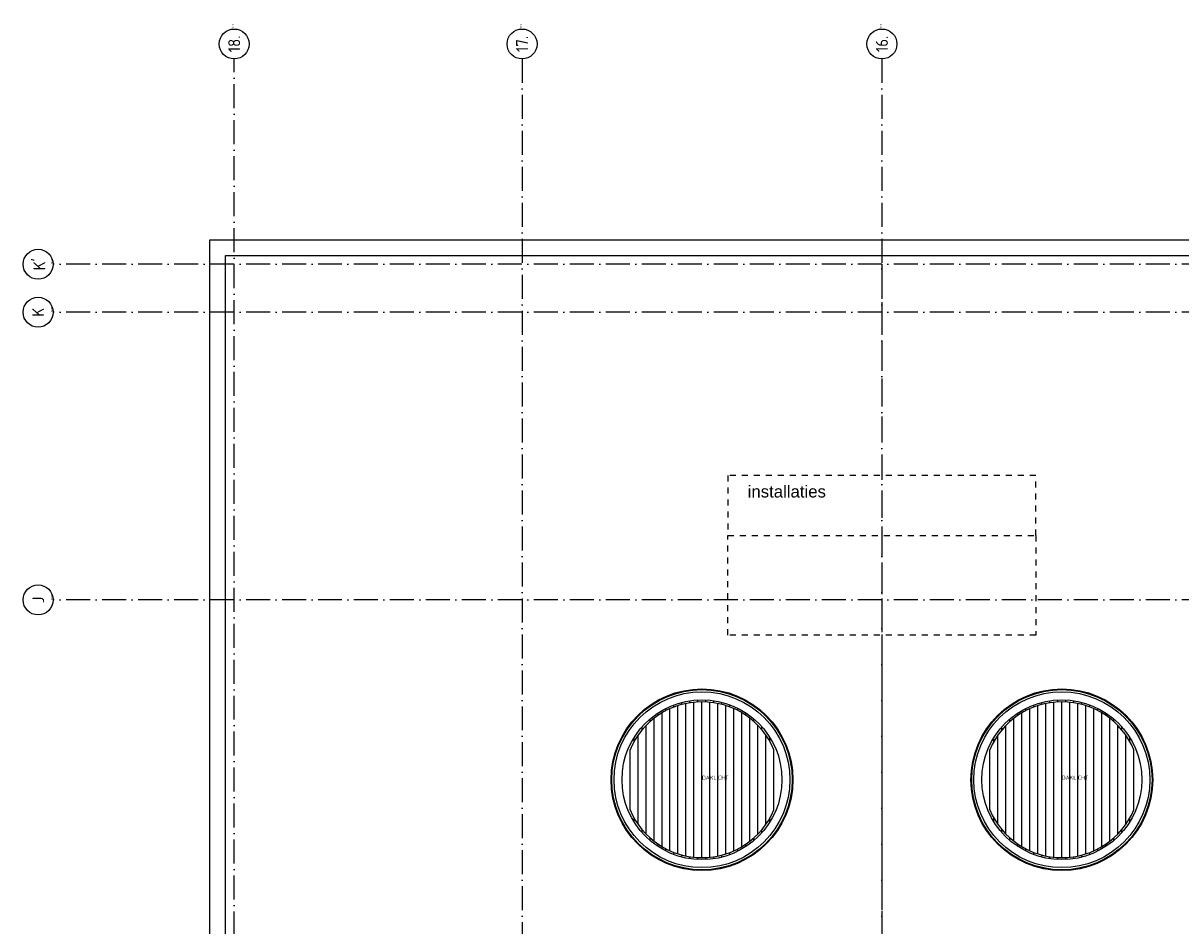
# Model space of a CAD drawing. Header units: millimetres. Extents: x 94282 to 246038, y 190 to 84290.
# Tile 3 of 18: x 95677 to 124631, y 58706 to 81298. Entities that reach past the tile are written whole.
import ezdxf
from ezdxf.enums import TextEntityAlignment as Align

# ---------------------------------------------------------------- set-up
doc = ezdxf.new("R2010")
doc.units = ezdxf.units.MM
doc.header["$LTSCALE"] = 100
for name, pattern in [('DASHDOT', [9, 6, -1.5, 0, -1.5]), ('DASHED', [3, 1.5, -1.5]), ('HIDDEN', [9.525, 6.35, -3.175])]:
    doc.linetypes.add(name, pattern=pattern)
for name, color, linetype in [('AB$1A---_ATTRIB035', 3, 'CONTINUOUS'), ('AL$1A---_ALGEMEEN', 8, 'CONTINUOUS'), ('AT$1A---_TEKST018', 1, 'CONTINUOUS'), ('AT$1A---_TEKST035', 3, 'CONTINUOUS')]:
    doc.layers.add(name, color=color, linetype=linetype)
doc.styles.get("Standard").update_dxf_attribs({"font": 'iso.shx'})

# ---------------------------------------------------------------- blocks, each defined once
blk = doc.blocks.new('DAKLICHT')
at = {"layer": 'AL$1A---_ALGEMEEN', "color": 0, "linetype": 'Continuous'}
for points in [[(-900, 1730), (-900, 1786)], [(-800, -1778), (-800, 1778)], [(-700, 1820), (-700, 1873)], [(-600, -1855), (-600, 1855)], [(-500, 1885), (-500, 1936)], [(-400, -1909), (-400, 1909)], [(-300, 1927), (-300, 1977)], [(-200, -1940), (-200, 1940)], [(-100, 1947), (-100, 1997)], [(0, -1950), (0, 1950)], [(100, 1947), (100, 1997)], [(200, -1940), (200, 1940)], [(300, 1927), (300, 1977)], [(400, -1909), (400, 1909)], [(500, 1885), (500, 1936)], [(600, -1855), (600, 1855)], [(700, 1820), (700, 1873)], [(800, -1778), (800, 1778)], [(900, 1730), (900, 1786)], [(-1300, 1453), (-1300, 1520)], [(-1200, -1537), (-1200, 1537)], [(-1100, 1610), (-1100, 1670)], [(-1000, -1674), (-1000, 1674)], [(1000, -1674), (1000, 1674)], [(1100, 1610), (1100, 1670)], [(1200, -1537), (1200, 1537)], [(1300, 1453), (1300, 1520)], [(-1500, 1246), (-1500, 1323)], [(-1400, -1357), (-1400, 1357)], [(1400, -1357), (1400, 1357)], [(1500, 1246), (1500, 1323)], [(-1700, 955), (-1700, 1054)], [(-1600, -1115), (-1600, 1115)], [(1600, -1115), (1600, 1115)], [(1700, 955), (1700, 1054)], [(-1800, -750), (-1800, 750)], [(1800, -750), (1800, 750)], [(-1700, -1054), (-1700, -955)], [(1700, -1054), (1700, -955)], [(-1500, -1323), (-1500, -1246)], [(1500, -1323), (1500, -1246)], [(-1300, -1520), (-1300, -1453)], [(-1100, -1670), (-1100, -1610)], [(-900, -1786), (-900, -1730)], [(900, -1786), (900, -1730)], [(1100, -1670), (1100, -1610)], [(1300, -1520), (1300, -1453)], [(-700, -1873), (-700, -1820)], [(-500, -1936), (-500, -1885)], [(-300, -1977), (-300, -1927)], [(-100, -1997), (-100, -1947)], [(100, -1997), (100, -1947)], [(300, -1977), (300, -1927)], [(500, -1936), (500, -1885)], [(700, -1873), (700, -1820)]]:
    blk.add_lwpolyline(points, dxfattribs=at)
for radius in [2273, 2255, 2200, 2000]:
    blk.add_circle((0, 0), radius, dxfattribs=at)
for start, end in [(22.6199, 157.3801), (202.6199, 337.3801)]:
    blk.add_arc((0, 0), 1950, start, end, dxfattribs=at)
at = {"layer": 'AT$1A---_TEKST018', "linetype": 'Continuous'}
blk.add_text('DAKLICHT', height=100, dxfattribs=at).set_placement((0, 0))
blk = doc.blocks.new('1011')
at = {"layer": 'AL$1A---_ALGEMEEN', "color": 0, "linetype": 'Continuous'}
blk.add_circle((-750, 0), 750, dxfattribs=at)
blk.add_attdef('STR-NAAM', text='', height=600, rotation=360, dxfattribs=at).set_placement((-750, 0), align=Align.MIDDLE)
at = {"layer": 'AT$1A---_TEKST018', "linetype": 'Continuous'}
blk.add_text('1011', height=100, dxfattribs=at).set_placement((0, 0))
blk = doc.blocks.new('1010')
at = {"layer": 'AL$1A---_ALGEMEEN', "color": 0, "linetype": 'Continuous'}
blk.add_circle((0, 750), 750, dxfattribs=at)
blk.add_attdef('STR-NAAM', text='', height=600, rotation=360, dxfattribs=at).set_placement((0, 750), align=Align.MIDDLE)
at = {"layer": 'AT$1A---_TEKST018', "linetype": 'Continuous'}
blk.add_text('1010', height=100, dxfattribs=at).set_placement((0, 0))

msp = doc.modelspace()

# ---------------------------------------------------------------- linework, layer by layer
at = {"layer": 'AL$1A---_ALGEMEEN', "color": 1, "linetype": 'DASHDOT'}
for points in [[(100955, 36863), (100955, 80401)], [(108155, 80401), (108155, 36863)], [(117155, 80401), (117155, 36863)], [(133355, 75263), (96427, 75263)], [(133355, 74063), (96427, 74063)], [(133355, 66863), (96427, 66863)]]:
    msp.add_lwpolyline(points, dxfattribs=at)
at = {"layer": 'AL$1A---_ALGEMEEN', "linetype": 'Continuous'}
for points in [[(126086, 41503), (100345, 41503), (100345, 75873), (133965, 75873), (133965, 58183)], [(126086, 41893), (100735, 41893), (100735, 75483), (133575, 75483), (133575, 58183)]]:
    msp.add_lwpolyline(points, dxfattribs=at)
at = {"layer": 'AL$1A---_ALGEMEEN', "linetype": 'HIDDEN'}
msp.add_lwpolyline([(117155, 75263), (117155, 41663)], dxfattribs=at)
at = {"layer": 'AL$1A---_ALGEMEEN', "linetype": 'DASHED'}
for points in [[(113305, 69978), (113305, 68478), (121005, 68478), (121005, 69978)], [(113305, 65978), (113305, 68478), (121005, 68478), (121005, 65978)]]:
    msp.add_lwpolyline(points, close=True, dxfattribs=at)

# ---------------------------------------------------------------- block references
at = {"layer": 'AL$1A---_ALGEMEEN', "color": 1, "linetype": 'DASHDOT'}
ref = msp.add_blockref('1011', (100955, 81151), dxfattribs=dict(at, xscale=0.5, yscale=0.5, zscale=0.5, rotation=90))
ref.add_attrib('STR-NAAM', '18.', dxfattribs={"layer": 'AB$1A---_ATTRIB035', "linetype": 'Continuous', "height": 300, "rotation": 90}).set_placement((100955, 80776), align=Align.MIDDLE)
ref = msp.add_blockref('1011', (108155, 81151), dxfattribs=dict(at, xscale=0.5, yscale=0.5, zscale=0.5, rotation=90))
ref.add_attrib('STR-NAAM', '17.', dxfattribs={"layer": 'AB$1A---_ATTRIB035', "linetype": 'Continuous', "height": 300, "rotation": 90}).set_placement((108155, 80776), align=Align.MIDDLE)
ref = msp.add_blockref('1011', (117155, 81151), dxfattribs=dict(at, xscale=0.5, yscale=0.5, zscale=0.5, rotation=90))
ref.add_attrib('STR-NAAM', '16.', dxfattribs={"layer": 'AB$1A---_ATTRIB035', "linetype": 'Continuous', "height": 300, "rotation": 90}).set_placement((117155, 80776), align=Align.MIDDLE)
ref = msp.add_blockref('1010', (96427, 75263), dxfattribs=dict(at, xscale=0.5, yscale=0.5, zscale=0.5, rotation=90))
ref.add_attrib('STR-NAAM', "K'", dxfattribs={"layer": 'AB$1A---_ATTRIB035', "linetype": 'Continuous', "height": 300, "rotation": 90}).set_placement((96052, 75263), align=Align.MIDDLE)
ref = msp.add_blockref('1010', (96427, 74063), dxfattribs=dict(at, xscale=0.5, yscale=0.5, zscale=0.5, rotation=90))
ref.add_attrib('STR-NAAM', 'K', dxfattribs={"layer": 'AB$1A---_ATTRIB035', "linetype": 'Continuous', "height": 300, "rotation": 90}).set_placement((96052, 74063), align=Align.MIDDLE)
ref = msp.add_blockref('1010', (96427, 66863), dxfattribs=dict(at, xscale=0.5, yscale=0.5, zscale=0.5, rotation=90))
ref.add_attrib('STR-NAAM', 'J', dxfattribs={"layer": 'AB$1A---_ATTRIB035', "linetype": 'Continuous', "height": 300, "rotation": 90}).set_placement((96052, 66863), align=Align.MIDDLE)
at = {"layer": 'AL$1A---_ALGEMEEN', "linetype": 'Continuous'}
for p in [(112655, 62363), (121655, 62363)]:
    msp.add_blockref('DAKLICHT', p, dxfattribs=at)

# ---------------------------------------------------------------- texts
at = {"layer": 'AT$1A---_TEKST035', "linetype": 'Continuous', "insert": (113798, 69726), "char_height": 300, "width": 2342.16, "attachment_point": 1}
msp.add_mtext('\\fArial|b0|i0|c0|p34;installaties', dxfattribs=at)

doc.saveas('drawing.dxf')
